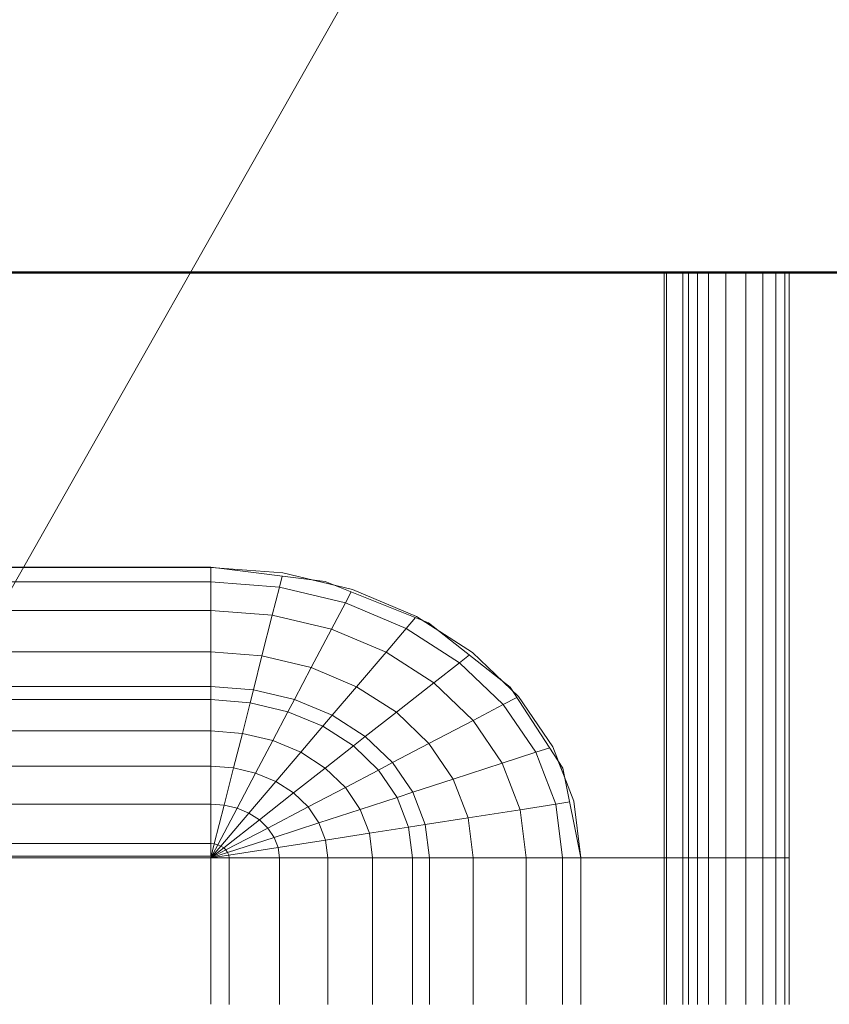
# Model space of a CAD drawing. Header units: millimetres. Extents: x -121 to 18014, y 1231 to 43166.
# Tile 47 of 49: x 15696 to 15949, y 42347 to 42655. Entities that reach past the tile are written whole.
import ezdxf

# ---------------------------------------------------------------- set-up
doc = ezdxf.new("R2010")
doc.units = ezdxf.units.MM
for name, color, linetype, lineweight in [('A-____-____-DIMS', 211, 'Continuous', 9), ('A-____-____-DIMS-50', 211, 'Continuous', 9), ('A-WALL-____-MCUT', 113, 'Continuous', 50), ('A-WALL-____-OTLN', 113, 'Continuous', 20), ('M-EQPM-____-OTLN', 50, 'Continuous', 20), ('P-PIPE-____-IDEN', 2, 'Continuous', 20)]:
    doc.layers.add(name, color=color, linetype=linetype, lineweight=lineweight)
doc.styles.add('GOST Common_1', font='GOST_Common.ttf', dxfattribs={"width": 0.9, "height": 125})
doc.dimstyles.new('ADSK_Основной_2_5_мм', dxfattribs={"dimscale": 304.8, "dimtxt": 0.412449, "dimasz": 0.328084, "dimexe": 0.246063, "dimexo": 0.000807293, "dimgap": 0.049213, "dimtad": 1, "dimdec": 0, "dimlfac": 304.8, "dimdsep": 46, "dimtxsty": 'GOST Common_1', "dimblk1": 'OBLIQUE', "dimblk2": 'OBLIQUE', "dimsah": 1, "dimcen": 0.09, "dimdle": 0.246063, "dimazin": 2, "dimtfac": 1, "dimtdec": 4, "dimtix": 1, "dimtmove": 0, "dimatfit": 3, "dimfxl": 1, "dimtvp": 1, "dimtolj": 1, "dimtzin": 0, "dimlwd": 20, "dimlwe": 20, "dimarcsym": 2})

# ---------------------------------------------------------------- blocks, each defined once
blk = doc.blocks.new('Прямая форма - 83 new-608910-В_Этаж 02_Канализация')
at = {"layer": 'M-EQPM-____-OTLN', "color": 253}
for p, q in [((260.84, -183.27), (260.84, 0)), ((260.87, 0), (260.87, -183.24)), ((261.6, -183.27), (261.6, 0)), ((266.64, -183.27), (266.64, 0)), ((268.48, -183.27), (268.48, 0)), ((271.3, -183.27), (271.3, 0)), ((274.68, -183.27), (274.68, 0)), ((280.15, -183.27), (280.15, 0)), ((286.45, -183.27), (286.45, 0)), ((291.73, -183.27), (291.73, 0)), ((295.82, -183.27), (295.82, 0)), ((298.6, -183.27), (298.6, 0)), ((299.99, -183.27), (299.99, 0)), ((21.39, -92.32), (118.83, -92.32)), ((118.83, -92.28), (21.4, -92.28)), ((154.66, -96.74), (118.83, -92.28)), ((118.83, -92.32), (141.45, -94.07)), ((118.83, -96.84), (118.83, -92.32)), ((118.83, -92.32), (118.83, -96.84)), ((140.32, -98.51), (141.2, -95.06)), ((141.45, -94.07), (163.2, -99.24)), ((118.83, -96.84), (21.06, -96.84)), ((140.32, -98.51), (118.83, -96.84)), ((118.83, -105.76), (118.83, -96.84)), ((118.83, -96.84), (118.83, -105.76)), ((138.11, -107.25), (140.32, -98.51)), ((160.99, -103.42), (140.32, -98.51)), ((157.58, -97.91), (150.5, -96.22)), ((186.98, -109.66), (154.66, -96.74)), ((160.99, -103.42), (162.8, -99.99)), ((163.2, -99.24), (183.25, -107.65)), ((156.64, -111.66), (160.99, -103.42)), ((180.04, -111.41), (160.99, -103.42)), ((118.83, -105.76), (18.71, -105.76)), ((138.11, -107.25), (118.83, -105.76)), ((118.83, -118.79), (118.83, -105.76)), ((118.83, -105.76), (118.83, -118.79)), ((134.86, -120.03), (138.11, -107.25)), ((156.64, -111.66), (138.11, -107.25)), ((183.25, -107.65), (200.82, -118.96)), ((180.04, -111.41), (182.92, -108.03)), ((189.8, -111.86), (185.36, -109.01)), ((212.64, -129.78), (186.98, -109.66)), ((150.29, -123.7), (156.64, -111.66)), ((173.73, -118.82), (156.64, -111.66)), ((173.73, -118.82), (180.04, -111.41)), ((196.74, -122.16), (180.04, -111.41)), ((118.83, -118.79), (16.37, -118.79)), ((134.86, -120.03), (118.83, -118.79)), ((118.83, -129.56), (118.83, -118.79)), ((118.83, -118.79), (118.83, -129.56)), ((132.18, -130.59), (134.86, -120.03)), ((150.29, -123.7), (134.86, -120.03)), ((164.5, -129.66), (173.73, -118.82)), ((188.7, -128.46), (173.73, -118.82)), ((196.74, -122.16), (199.83, -119.73)), ((200.82, -118.96), (215.24, -132.74)), ((188.7, -128.46), (196.74, -122.16)), ((210.44, -135.26), (196.74, -122.16)), ((145.03, -133.65), (150.29, -123.7)), ((164.5, -129.66), (150.29, -123.7)), ((176.96, -137.68), (188.7, -128.46)), ((200.99, -140.21), (188.7, -128.46)), ((213.45, -131.03), (209.86, -127.6)), ((118.83, -129.56), (15, -129.56)), ((132.18, -130.59), (118.83, -129.56)), ((118.83, -133.71), (118.83, -129.56)), ((118.83, -129.56), (118.83, -133.71)), ((131.15, -134.66), (132.18, -130.59)), ((145.03, -133.65), (132.18, -130.59)), ((156.87, -138.61), (164.5, -129.66)), ((176.96, -137.68), (164.5, -129.66)), ((229.11, -155.13), (212.64, -129.78)), ((118.83, -133.71), (14.47, -133.71)), ((131.15, -134.66), (118.83, -133.71)), ((118.83, -143.5), (118.83, -133.71)), ((118.83, -133.71), (118.83, -143.5)), ((128.72, -144.27), (131.15, -134.66)), ((143.01, -137.48), (131.15, -134.66)), ((143.01, -137.48), (145.03, -133.65)), ((156.87, -138.61), (145.03, -133.65)), ((200.99, -140.21), (210.44, -135.26)), ((210.44, -135.26), (214.73, -133.01)), ((220.62, -150.2), (210.44, -135.26)), ((215.24, -132.74), (225.96, -148.47)), ((138.23, -146.53), (143.01, -137.48)), ((153.93, -142.06), (143.01, -137.48)), ((153.93, -142.06), (156.87, -138.61)), ((167.24, -145.29), (156.87, -138.61)), ((167.24, -145.29), (176.96, -137.68)), ((187.18, -147.45), (176.96, -137.68)), ((187.18, -147.45), (200.99, -140.21)), ((210.13, -153.61), (200.99, -140.21)), ((118.83, -143.5), (13.23, -143.5)), ((128.72, -144.27), (118.83, -143.5)), ((118.83, -154.51), (118.83, -143.5)), ((118.83, -143.5), (118.83, -154.51)), ((125.98, -155.06), (128.72, -144.27)), ((138.23, -146.53), (128.72, -144.27)), ((146.99, -150.2), (153.93, -142.06)), ((163.51, -148.22), (153.93, -142.06)), ((132.86, -156.7), (138.23, -146.53)), ((146.99, -150.2), (138.23, -146.53)), ((163.51, -148.22), (167.24, -145.29)), ((175.76, -153.43), (167.24, -145.29)), ((175.76, -153.43), (187.18, -147.45)), ((194.78, -158.6), (187.18, -147.45)), ((139.2, -159.35), (146.99, -150.2)), ((154.68, -155.15), (146.99, -150.2)), ((154.68, -155.15), (163.51, -148.22)), ((171.37, -155.74), (163.51, -148.22)), ((210.13, -153.61), (220.62, -150.2)), ((220.62, -150.2), (224.98, -148.78)), ((223.37, -157.29), (220.62, -150.2)), ((225.96, -148.47), (232.55, -165.53)), ((171.37, -155.74), (175.76, -153.43)), ((182.09, -162.72), (175.76, -153.43)), ((194.78, -158.6), (210.13, -153.61)), ((215.75, -168.15), (210.13, -153.61)), ((229.73, -158.23), (227.69, -152.95)), ((118.83, -154.51), (11.83, -154.51)), ((125.98, -155.06), (118.83, -154.51)), ((118.83, -166.38), (118.83, -154.51)), ((118.83, -154.51), (118.83, -166.38)), ((123.03, -166.71), (125.98, -155.06)), ((132.86, -156.7), (125.98, -155.06)), ((127.07, -167.67), (132.86, -156.7)), ((139.2, -159.35), (132.86, -156.7)), ((144.76, -162.93), (154.68, -155.15)), ((160.98, -161.18), (154.68, -155.15)), ((160.98, -161.18), (171.37, -155.74)), ((177.21, -164.3), (171.37, -155.74)), ((234.78, -183.24), (229.11, -155.13)), ((130.79, -169.23), (139.2, -159.35)), ((144.76, -162.93), (139.2, -159.35)), ((182.09, -162.72), (194.78, -158.6)), ((199.45, -170.69), (194.78, -158.6)), ((226.89, -166.41), (223.37, -157.29)), ((134.05, -171.33), (144.76, -162.93)), ((149.32, -167.29), (144.76, -162.93)), ((149.32, -167.29), (160.98, -161.18)), ((165.67, -168.05), (160.98, -161.18)), ((177.21, -164.3), (182.09, -162.72)), ((185.98, -172.79), (182.09, -162.72)), ((118.83, -166.38), (9.11, -166.38)), ((123.03, -166.71), (118.83, -166.38)), ((118.83, -178.78), (118.83, -166.38)), ((118.83, -166.38), (118.83, -178.78)), ((165.67, -168.05), (177.21, -164.3)), ((180.8, -173.6), (177.21, -164.3)), ((215.75, -168.15), (226.89, -166.41)), ((226.89, -166.41), (231.25, -165.73)), ((229.01, -183.27), (226.89, -166.41)), ((232.55, -165.53), (234.78, -183.27)), ((119.94, -178.86), (123.03, -166.71)), ((121.02, -179.12), (127.07, -167.67)), ((122.01, -179.53), (130.79, -169.23)), ((127.07, -167.67), (123.03, -166.71)), ((130.79, -169.23), (127.07, -167.67)), ((134.05, -171.33), (130.79, -169.23)), ((136.73, -173.89), (149.32, -167.29)), ((152.71, -172.26), (149.32, -167.29)), ((152.71, -172.26), (165.67, -168.05)), ((168.55, -175.51), (165.67, -168.05)), ((199.45, -170.69), (215.75, -168.15)), ((217.65, -183.27), (215.75, -168.15)), ((122.88, -180.09), (134.05, -171.33)), ((136.73, -173.89), (134.05, -171.33)), ((138.72, -176.81), (152.71, -172.26)), ((154.8, -177.66), (152.71, -172.26)), ((185.98, -172.79), (199.45, -170.69)), ((201.03, -183.27), (199.45, -170.69)), ((123.59, -180.77), (136.73, -173.89)), ((138.72, -176.81), (136.73, -173.89)), ((154.8, -177.66), (168.55, -175.51)), ((168.55, -175.51), (180.8, -173.6)), ((169.53, -183.27), (168.55, -175.51)), ((180.8, -173.6), (185.98, -172.79)), ((182.02, -183.27), (180.8, -173.6)), ((187.3, -183.27), (185.98, -172.79)), ((124.12, -181.55), (138.72, -176.81)), ((139.94, -179.98), (138.72, -176.81)), ((139.94, -179.98), (154.8, -177.66)), ((155.5, -183.27), (154.8, -177.66)), ((118.83, -178.78), (-118.83, -178.78)), ((119.94, -178.86), (118.83, -178.78)), ((118.83, -182.73), (118.83, -178.78)), ((118.83, -178.78), (118.83, -182.73)), ((118.83, -183.27), (119.94, -178.86)), ((118.83, -183.27), (121.02, -179.12)), ((118.83, -183.27), (122.01, -179.53)), ((118.83, -183.27), (122.88, -180.09)), ((118.83, -183.27), (123.59, -180.77)), ((118.83, -183.27), (124.12, -181.55)), ((121.02, -179.12), (119.94, -178.86)), ((122.01, -179.53), (121.02, -179.12)), ((122.88, -180.09), (122.01, -179.53)), ((123.59, -180.77), (122.88, -180.09)), ((124.12, -181.55), (123.59, -180.77)), ((124.45, -182.4), (124.12, -181.55)), ((124.45, -182.4), (139.94, -179.98)), ((140.36, -183.27), (139.94, -179.98)), ((5.34, -182.73), (118.83, -182.73)), ((118.83, -183.27), (7.32, -183.27)), ((118.83, -183.27), (124.45, -182.4)), ((118.83, -183.27), (118.83, -229.07)), ((124.56, -183.27), (118.83, -183.27)), ((118.83, -229.07), (118.83, -183.27)), ((118.83, -183.27), (124.56, -183.27)), ((124.56, -183.27), (124.45, -182.4)), ((140.36, -183.27), (124.56, -183.27)), ((124.56, -229.09), (124.56, -183.27)), ((124.56, -183.27), (140.36, -183.27)), ((155.5, -183.27), (140.36, -183.27)), ((140.36, -229.09), (140.36, -183.27)), ((140.36, -183.27), (155.5, -183.27)), ((169.53, -183.27), (155.5, -183.27)), ((155.5, -229.09), (155.5, -183.27)), ((155.5, -183.27), (169.53, -183.27)), ((182.02, -183.27), (169.53, -183.27)), ((169.53, -229.09), (169.53, -183.27)), ((169.53, -183.27), (182.02, -183.27)), ((187.3, -183.27), (182.02, -183.27)), ((182.02, -229.09), (182.02, -183.27)), ((182.02, -183.27), (187.3, -183.27)), ((201.03, -183.27), (187.3, -183.27)), ((187.3, -229.09), (187.3, -183.27)), ((187.3, -183.27), (201.03, -183.27)), ((217.65, -183.27), (201.03, -183.27)), ((201.03, -229.09), (201.03, -183.27)), ((201.03, -183.27), (217.65, -183.27)), ((229.01, -183.27), (217.65, -183.27)), ((217.65, -229.09), (217.65, -183.27)), ((217.65, -183.27), (229.01, -183.27)), ((234.78, -183.27), (229.01, -183.27)), ((229.01, -229.09), (229.01, -183.27)), ((229.01, -183.27), (234.78, -183.27)), ((260.84, -183.24), (234.78, -183.24)), ((234.78, -229.09), (234.78, -183.27)), ((234.78, -183.27), (260.84, -183.27)), ((260.84, -229.09), (260.84, -183.27)), ((260.87, -183.27), (261.6, -183.27)), ((261.6, -183.27), (260.87, -183.27)), ((261.6, -229.09), (261.6, -183.27)), ((261.6, -183.27), (266.64, -183.27)), ((266.64, -183.27), (261.6, -183.27)), ((266.64, -229.09), (266.64, -183.27)), ((266.64, -183.27), (268.48, -183.27)), ((268.48, -183.27), (266.64, -183.27)), ((268.48, -229.09), (268.48, -183.27)), ((268.48, -183.27), (271.3, -183.27)), ((271.3, -183.27), (268.48, -183.27)), ((271.3, -229.09), (271.3, -183.27)), ((271.3, -183.27), (274.68, -183.27)), ((274.68, -183.27), (271.3, -183.27)), ((274.68, -229.09), (274.68, -183.27)), ((274.68, -183.27), (276.59, -183.27)), ((276.59, -183.27), (274.68, -183.27)), ((276.59, -183.27), (280.15, -183.27)), ((280.15, -183.27), (276.59, -183.27)), ((280.15, -229.09), (280.15, -183.27)), ((280.15, -183.27), (286.45, -183.27)), ((286.45, -183.27), (280.15, -183.27)), ((286.45, -229.09), (286.45, -183.27)), ((286.45, -183.27), (291.73, -183.27)), ((291.73, -183.27), (286.45, -183.27)), ((291.73, -229.09), (291.73, -183.27)), ((291.73, -183.27), (295.82, -183.27)), ((295.82, -183.27), (291.73, -183.27)), ((295.82, -229.09), (295.82, -183.27)), ((295.82, -183.27), (298.6, -183.27)), ((298.6, -183.27), (295.82, -183.27)), ((298.6, -229.09), (298.6, -183.27)), ((298.6, -183.27), (299.99, -183.27)), ((299.99, -183.27), (298.6, -183.27)), ((299.99, -229.09), (299.99, -183.27))]:
    blk.add_line(p, q, dxfattribs=at)
blk = doc.blocks.new('Прямая форма - FU - 054-609534-В_Этаж 02_Канализация')
blk.add_blockref('Прямая форма - 83 new-608910-В_Этаж 02_Канализация', (0, 0))
blk = doc.blocks.new('Прямая форма - 83 new-609857-В_Этаж 02_Канализация')
at = {"layer": 'A-WALL-____-MCUT', "color": 53}
blk.add_line((7550, -200), (9000, -200), dxfattribs=at)
blk = doc.blocks.new('Прямая форма - SW - 005-609858-В_Этаж 02_Канализация')
blk.add_blockref('Прямая форма - 83 new-609857-В_Этаж 02_Канализация', (0, 0))
blk = doc.blocks.new('83 new_ifc_RVT-1-В_Этаж 02_Канализация')
at = {"layer": 'A-WALL-____-OTLN', "color": 253, "lineweight": 20}
blk.add_blockref('Прямая форма - SW - 005-609858-В_Этаж 02_Канализация', (20910.28, 42775.83), dxfattribs=at)
at = {"layer": 'M-EQPM-____-OTLN', "color": 253, "lineweight": 20}
blk.add_blockref('Прямая форма - FU - 054-609534-В_Этаж 02_Канализация', (29332.74, 42575.83), dxfattribs=at)
blk = doc.blocks.new('DIMBLOCK5-В_Этаж 02_Канализация')
at = {"layer": 'A-____-____-DIMS-50', "lineweight": 20}
for p, q in [((15639.41, 41871.39), (15639.41, 42309.74)), ((16314.41, 41871.39), (16314.41, 41946.39)), ((15564.41, 41871.39), (16389.41, 41871.39)), ((15639.41, 41871.39), (15639.41, 41796.39)), ((16314.41, 41871.39), (16314.41, 41867.1))]:
    blk.add_line(p, q, dxfattribs=at)
at = {"layer": 'A-____-____-DIMS-50', "lineweight": 40}
for p, q in [((15639.41, 41871.39), (15689.41, 41921.39)), ((16314.41, 41871.39), (16364.41, 41921.39)), ((15639.41, 41871.39), (15589.41, 41821.39)), ((16314.41, 41871.39), (16264.41, 41821.39))]:
    blk.add_line(p, q, dxfattribs=at)
at = {"layer": 'A-____-____-DIMS-50', "color": 0, "lineweight": 20, "insert": (15858.66, 42049.75), "char_height": 125, "width": 283.8162, "attachment_point": 1, "line_spacing_factor": 1.022761, "style": 'GOST Common_1'}
blk.add_mtext('675', dxfattribs=at)
blk = doc.blocks.new('_Oblique')
at = {"color": 0, "linetype": 'ByBlock', "lineweight": -2}
blk.add_line((-0.5, -0.5), (0.5, 0.5), dxfattribs=at)

msp = doc.modelspace()

# ---------------------------------------------------------------- linework, layer by layer
at = {"layer": 'P-PIPE-____-IDEN'}
msp.add_line((15663.9343, 42425.1475), (15984.3642, 42990.6121), dxfattribs=at)

# ---------------------------------------------------------------- block references
at = {"lineweight": 9}
msp.add_blockref('83 new_ifc_RVT-1-В_Этаж 02_Канализация', (-13695.8693, 0), dxfattribs=at)

# ---------------------------------------------------------------- dimensions: what is measured, and where the dimension line sits
at = {"layer": 'A-____-____-DIMS', "lineweight": 20}
dim = msp.add_linear_dim(base=(16314.4141, 41871.3915), p1=(15639.4141, 42384.744), p2=(16314.4141, 41942.1021), dimstyle='ADSK_Основной_2_5_мм', override={"dimpost": '<>', "dimfxl": 807.190683}, dxfattribs=at)
dim.commit()
dim.dimension.update_dxf_attribs({"geometry": 'DIMBLOCK5-В_Этаж 02_Канализация', "text_midpoint": (15976.9141, 41948.8915)})

doc.saveas('drawing.dxf')
